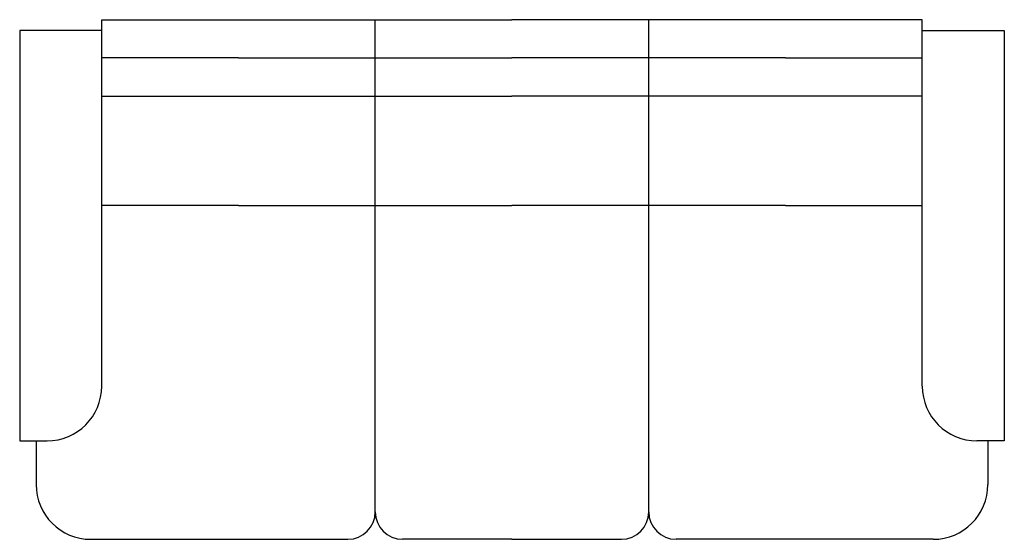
# Model space of a CAD drawing. Extents: x -0.9 to 0.9, y -0.95 to 0.
import ezdxf

# ---------------------------------------------------------------- set-up
doc = ezdxf.new("R2010")
doc.units = 0
doc.header["$MEASUREMENT"] = 0
doc.layers.get('0').update_dxf_attribs({"linetype": 'CONTINUOUS'})

msp = doc.modelspace()

# ---------------------------------------------------------------- linework, layer by layer
for p, q in [((-0.75, 0), (-0.5, 0)), ((-0.75, -0.02), (-0.75, 0)), ((-0.5, 0), (0, 0)), ((0.5, 0), (0, 0)), ((0.75, 0), (0.5, 0)), ((0.75, -0.02), (0.75, 0)), ((-0.25, -0.9), (-0.25, 0)), ((0.25, -0.9), (0.25, 0)), ((-0.75, -0.02), (-0.9, -0.02)), ((-0.9, -0.02), (-0.9, -0.77)), ((-0.75, -0.67), (-0.75, -0.02)), ((0.75, -0.02), (0.9, -0.02)), ((0.75, -0.67), (0.75, -0.02)), ((0.9, -0.02), (0.9, -0.77)), ((-0.5, -0.07), (-0.75, -0.07)), ((-0.5, -0.07), (0, -0.07)), ((0.5, -0.07), (0, -0.07)), ((0.5, -0.07), (0.75, -0.07)), ((-0.75, -0.14), (-0.5, -0.14)), ((-0.5, -0.14), (0, -0.14)), ((0.5, -0.14), (0, -0.14)), ((0.75, -0.14), (0.5, -0.14)), ((-0.5, -0.34), (-0.75, -0.34)), ((-0.5, -0.34), (0, -0.34)), ((0.5, -0.34), (0, -0.34)), ((0.5, -0.34), (0.75, -0.34)), ((-0.9, -0.77), (-0.85, -0.77)), ((-0.87, -0.77), (-0.87, -0.85)), ((0.9, -0.77), (0.85, -0.77)), ((0.87, -0.77), (0.87, -0.85)), ((-0.77, -0.95), (-0.5, -0.95)), ((-0.5, -0.95), (-0.3, -0.95)), ((0, -0.95), (-0.2, -0.95)), ((0, -0.95), (0.2, -0.95)), ((0.5, -0.95), (0.3, -0.95)), ((0.77, -0.95), (0.5, -0.95))]:
    msp.add_line(p, q)
for centre, radius, start, end in [((-0.85, -0.67), 0.1, 270, 0), ((0.85, -0.67), 0.1, 180, 270), ((-0.77, -0.85), 0.1, 180, 270), ((0.77, -0.85), 0.1, 270, 0), ((-0.3, -0.9), 0.05, 270, 0), ((-0.2, -0.9), 0.05, 180, 270), ((0.2, -0.9), 0.05, 270, 0), ((0.3, -0.9), 0.05, 180, 270)]:
    msp.add_arc(centre, radius, start, end)

doc.saveas('drawing.dxf')
